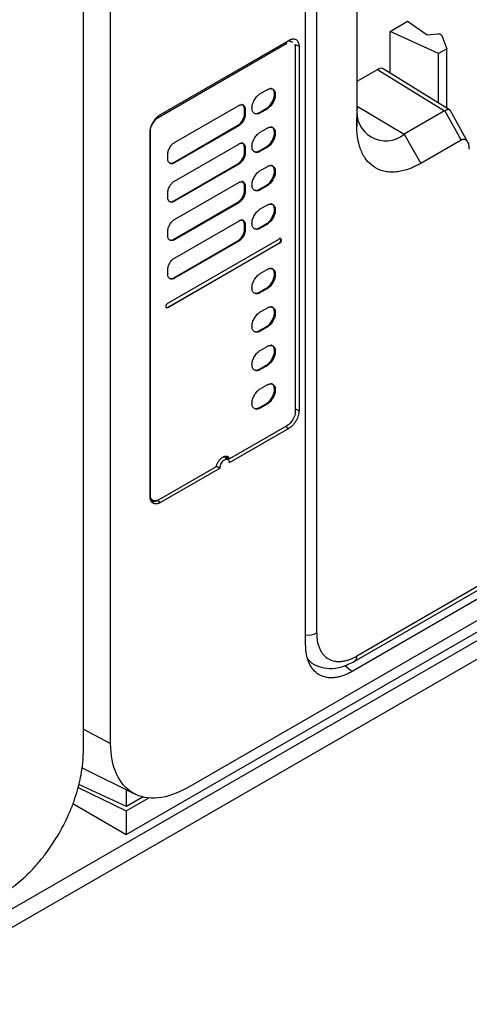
# Model space of a CAD drawing. Header units: millimetres. Extents: x 185.5 to 214.8, y 173.6 to 227.8.
# Tile 13 of 16: x 204.9 to 208.7, y 198.9 to 207.2. Entities that reach past the tile are written whole.
import ezdxf

# ---------------------------------------------------------------- set-up
doc = ezdxf.new("R2010")
doc.units = ezdxf.units.MM

msp = doc.modelspace()

# ---------------------------------------------------------------- linework, layer by layer
at = {"color": 7, "linetype": 'Continuous', "lineweight": 25}
for p, q in [((207.36, 201.939), (207.36, 212.6649)), ((207.4537, 202.0376), (207.4537, 212.6744)), ((205.7053, 201.1), (205.7053, 211.5938)), ((205.4738, 201.0316), (205.4738, 211.395)), ((207.7941, 209.6917), (207.7941, 206.3394)), ((207.7966, 206.504), (207.7966, 209.7223)), ((208.0778, 207.1473), (208.2256, 207.2326)), ((208.2256, 207.2326), (208.3899, 207.1182)), ((208.0778, 206.7927), (208.0778, 207.1473)), ((208.4887, 206.9592), (208.0778, 207.1473)), ((206.1277, 206.4425), (207.2166, 207.071)), ((207.2519, 207.0522), (207.234, 207.0625)), ((208.3899, 207.1182), (208.4781, 207.1272)), ((208.5149, 207.1109), (208.5594, 207)), ((206.1128, 206.4188), (207.2018, 207.0473)), ((207.2725, 207.0064), (207.2725, 203.9195)), ((207.2732, 203.9403), (207.2732, 207.0354)), ((207.2732, 207.0354), (207.304, 207.0205)), ((207.304, 207.0205), (207.304, 203.9255)), ((208.5594, 207), (208.4887, 206.9592)), ((208.5594, 206.495), (208.5594, 207)), ((208.4887, 206.5387), (208.4887, 206.9592)), ((207.7966, 206.7242), (207.9694, 206.8239)), ((207.9694, 206.8239), (208.5395, 206.4719)), ((208.5817, 206.4812), (208.0184, 206.8294)), ((206.9755, 206.6186), (207.0321, 206.6513)), ((206.2472, 206.2024), (206.7917, 206.5166)), ((206.8412, 206.4472), (206.8412, 206.488)), ((206.8412, 206.488), (206.8482, 206.4839)), ((206.8482, 206.4839), (206.8482, 206.4431)), ((206.9684, 206.4594), (207.025, 206.492)), ((207.0321, 206.4879), (206.9755, 206.4553)), ((207.0321, 206.4879), (207.025, 206.492)), ((207.7941, 206.3394), (207.7966, 206.504)), ((208.5395, 206.4719), (208.1956, 206.2735)), ((208.5399, 206.4722), (208.6789, 206.223)), ((208.7394, 206.2012), (208.5857, 206.4769)), ((206.8412, 206.4472), (206.8482, 206.4431)), ((206.9684, 206.4594), (206.9755, 206.4553)), ((206.2401, 206.0349), (206.7846, 206.3492)), ((206.7917, 206.3451), (206.2472, 206.0309)), ((206.7846, 206.3492), (206.7917, 206.3451)), ((206.9755, 206.292), (207.0321, 206.3246)), ((206.0404, 203.1962), (206.0404, 206.2912)), ((206.0421, 203.2094), (206.0421, 206.2963)), ((208.1956, 206.2735), (208.337, 206.0257)), ((208.6789, 206.223), (208.337, 206.0257)), ((206.2472, 205.8757), (206.7917, 206.1899)), ((206.8412, 206.1205), (206.8412, 206.1613)), ((206.8412, 206.1613), (206.8482, 206.1573)), ((206.8482, 206.1573), (206.8482, 206.1164)), ((206.9684, 206.1327), (207.025, 206.1654)), ((206.9684, 206.1327), (206.9755, 206.1286)), ((207.0321, 206.1613), (206.9755, 206.1286)), ((207.0321, 206.1613), (207.025, 206.1654)), ((206.1906, 206.0635), (206.1906, 206.1044)), ((206.8412, 206.1205), (206.8482, 206.1164)), ((206.2401, 206.0349), (206.2472, 206.0309)), ((206.2401, 205.7083), (206.7846, 206.0225)), ((206.7917, 206.0184), (206.2472, 205.7042)), ((206.7846, 206.0225), (206.7917, 206.0184)), ((206.9755, 205.9653), (207.0321, 205.998)), ((206.2472, 205.549), (206.7917, 205.8633)), ((206.8412, 205.7939), (206.8412, 205.8347)), ((206.8412, 205.8347), (206.8482, 205.8306)), ((206.8482, 205.8306), (206.8482, 205.7898)), ((206.9684, 205.8061), (207.025, 205.8387)), ((206.9684, 205.8061), (206.9755, 205.802)), ((207.0321, 205.8346), (206.9755, 205.802)), ((207.0321, 205.8346), (207.025, 205.8387)), ((206.1906, 205.7369), (206.1906, 205.7777)), ((206.8412, 205.7939), (206.8482, 205.7898)), ((206.2401, 205.7083), (206.2472, 205.7042)), ((206.2401, 205.3816), (206.7846, 205.6959)), ((206.7917, 205.6918), (206.2472, 205.3776)), ((206.7846, 205.6959), (206.7917, 205.6918)), ((206.9755, 205.6387), (207.0321, 205.6713)), ((206.2472, 205.2224), (206.7917, 205.5366)), ((206.8412, 205.4672), (206.8412, 205.508)), ((206.8412, 205.508), (206.8482, 205.5039)), ((206.8412, 205.4672), (206.8482, 205.4631)), ((206.8482, 205.5039), (206.8482, 205.4631)), ((206.9684, 205.4794), (207.025, 205.5121)), ((206.9684, 205.4794), (206.9755, 205.4753)), ((207.0321, 205.508), (206.9755, 205.4753)), ((207.0321, 205.508), (207.025, 205.5121)), ((206.1906, 205.4102), (206.1906, 205.4511)), ((206.1906, 204.8386), (207.1381, 205.3854)), ((206.2401, 205.3816), (206.2472, 205.3776)), ((207.1487, 205.3736), (207.1487, 205.3793)), ((207.1487, 205.3793), (207.1523, 205.3773)), ((207.1523, 205.3773), (207.1523, 205.3716)), ((206.1871, 204.8022), (207.1346, 205.3491)), ((207.1381, 205.3471), (206.1906, 204.8002)), ((206.2401, 205.055), (206.7846, 205.3692)), ((206.7917, 205.3651), (206.2472, 205.0509)), ((206.7846, 205.3692), (206.7917, 205.3651)), ((207.1346, 205.3491), (207.1381, 205.3471)), ((207.1487, 205.3736), (207.1523, 205.3716)), ((214.135, 205.2127), (206.3568, 200.7236)), ((213.6893, 205.2445), (207.7931, 201.8415)), ((213.7279, 205.1586), (207.7545, 201.711)), ((207.7723, 201.7957), (213.6686, 205.1987)), ((206.1906, 205.0836), (206.1906, 205.1244)), ((206.2401, 205.055), (206.2472, 205.0509)), ((206.9755, 205.0915), (207.0321, 205.1242)), ((205.8363, 200.3271), (213.9066, 204.9848)), ((206.9684, 204.9323), (207.025, 204.9649)), ((207.0321, 204.9608), (206.9755, 204.9282)), ((207.0321, 204.9608), (207.025, 204.9649)), ((201.7957, 197.9218), (213.9659, 204.9458)), ((206.9684, 204.9323), (206.9755, 204.9282)), ((214.0329, 204.8256), (201.8627, 197.8016)), ((206.1765, 204.8084), (206.1765, 204.8141)), ((206.1906, 204.8002), (206.1871, 204.8022)), ((206.9755, 204.7648), (207.0321, 204.7975)), ((206.9684, 204.6056), (207.025, 204.6382)), ((207.0321, 204.6342), (206.9755, 204.6015)), ((207.0321, 204.6342), (207.025, 204.6382)), ((206.9684, 204.6056), (206.9755, 204.6015)), ((206.9755, 204.4382), (207.0321, 204.4708)), ((206.9684, 204.2789), (207.025, 204.3116)), ((207.0321, 204.3075), (206.9755, 204.2749)), ((207.0321, 204.3075), (207.025, 204.3116)), ((206.9684, 204.2789), (206.9755, 204.2749)), ((206.9755, 204.1115), (207.0321, 204.1442)), ((206.9684, 203.9523), (207.025, 203.9849)), ((207.0321, 203.9809), (206.9755, 203.9482)), ((207.0321, 203.9809), (207.025, 203.9849)), ((206.9684, 203.9523), (206.9755, 203.9482)), ((207.2732, 203.9403), (207.304, 203.9255)), ((207.2018, 203.7971), (206.7139, 203.5155)), ((207.2166, 203.7742), (206.7109, 203.4823)), ((206.6962, 203.5257), (206.6891, 203.5387)), ((206.7016, 203.5108), (206.6745, 203.5305)), ((206.7139, 203.5155), (206.6962, 203.5257)), ((206.6007, 203.4502), (206.1128, 203.1686)), ((206.6335, 203.4376), (206.1277, 203.1457)), ((206.0451, 203.1739), (206.0629, 203.1636)), ((206.0994, 203.1649), (206.1277, 203.1457)), ((205.4632, 200.8915), (205.9137, 200.6686)), ((205.4293, 200.7258), (205.8363, 200.5259)), ((205.84, 200.5645), (205.4349, 200.7518)), ((205.84, 200.5645), (205.84, 200.7051)), ((205.8363, 200.5259), (206.0338, 200.6399)), ((205.9817, 200.6463), (205.84, 200.5645)), ((205.3836, 200.5884), (205.8363, 200.3271)), ((205.8363, 200.5259), (205.8363, 200.3271))]:
    msp.add_line(p, q, dxfattribs=at)
at = {"color": 8, "linetype": 'Continuous', "lineweight": 25}
for p, q in [((207.1887, 207.0548), (207.2018, 207.0473)), ((207.7966, 206.5118), (208.1956, 206.2735)), ((206.1044, 206.4237), (206.1128, 206.4188)), ((207.1916, 203.7912), (207.2166, 203.7742)), ((206.0404, 203.2105), (206.0421, 203.2094)), ((207.6915, 201.7614), (207.7545, 201.711)), ((205.4738, 201.2203), (205.7053, 201.1))]:
    msp.add_line(p, q, dxfattribs=at)
at = {"color": 7, "linetype": 'Continuous', "lineweight": 25}
msp.add_arc((208.0399, 206.4645), 0.2465, 170.77973, 309.18503, dxfattribs=at)
at = {"color": 8, "linetype": 'Continuous', "lineweight": 25}
msp.add_arc((207.3832, 202.1739), 0.1534, 261.29214, 297.33148, dxfattribs=at)
at = {"color": 7, "linetype": 'Continuous', "lineweight": 25}
for points, knots in [([(207.2071, 207.0655), (207.2085, 207.066), (207.219, 207.0699), (207.227, 207.0659), (207.2341, 207.0624)], [0, 0, 0, 0, 0.129625, 1, 1, 1, 1]), ([(207.2166, 207.071), (207.2194, 207.0725), (207.2249, 207.0755), (207.233, 207.0788), (207.241, 207.0812), (207.2518, 207.0832), (207.2649, 207.0829), (207.2788, 207.0778), (207.2902, 207.0684), (207.2981, 207.055), (207.3031, 207.039), (207.3037, 207.0267), (207.304, 207.0205)], [0, 0, 0, 0, 0.060271, 0.120037, 0.179837, 0.240208, 0.370031, 0.500131, 0.629954, 0.760054, 0.879959, 1, 1, 1, 1]), ([(208.4781, 207.1272), (208.4797, 207.1274), (208.483, 207.1276), (208.4886, 207.1272), (208.4947, 207.126), (208.5013, 207.1238), (208.5051, 207.1214), (208.5071, 207.1202)], [0, 0, 0, 0, 0.150464, 0.325696, 0.525703, 0.750477, 1, 1, 1, 1]), ([(208.02, 206.828), (208.0198, 206.8283), (208.0146, 206.8345), (207.9966, 206.8354), (207.9785, 206.8277), (207.9694, 206.8239)], [0, 0, 0, 0, 0.021198, 0.51058, 1, 1, 1, 1]), ([(207.0321, 206.6513), (207.0343, 206.6525), (207.0387, 206.6549), (207.0453, 206.6576), (207.0518, 206.6596), (207.0606, 206.6611), (207.0712, 206.6609), (207.0824, 206.6568), (207.0916, 206.6491), (207.0981, 206.6383), (207.1021, 206.6254), (207.1026, 206.6154), (207.1028, 206.6104)], [0, 0, 0, 0, 0.060259, 0.120021, 0.179824, 0.240208, 0.369998, 0.50013, 0.629921, 0.760053, 0.879943, 1, 1, 1, 1]), ([(207.0957, 206.6145), (207.0946, 206.6244), (207.0923, 206.6443), (207.0798, 206.6606), (207.0683, 206.6619), (207.0647, 206.6623)], [0, 0, 0, 0, 0.4081889, 0.8163778, 1, 1, 1, 1]), ([(206.9755, 206.4553), (206.9733, 206.4541), (206.9688, 206.4517), (206.9622, 206.449), (206.9558, 206.447), (206.947, 206.4454), (206.9364, 206.4456), (206.9252, 206.4498), (206.916, 206.4574), (206.9074, 206.4715), (206.9031, 206.4952), (206.9074, 206.5238), (206.916, 206.5478), (206.9252, 206.566), (206.9364, 206.5832), (206.949, 206.5978), (206.9622, 206.6101), (206.9711, 206.6158), (206.9755, 206.6186)], [0, 0, 0, 0, 0.030166, 0.060083, 0.090022, 0.12025, 0.185225, 0.25037, 0.315344, 0.38049, 0.500065, 0.619641, 0.684615, 0.749761, 0.814735, 0.87988, 0.939898, 1, 1, 1, 1]), ([(207.025, 206.492), (207.0272, 206.4934), (207.0317, 206.4961), (207.0383, 206.501), (207.0447, 206.5065), (207.0535, 206.5151), (207.0641, 206.5275), (207.0753, 206.5446), (207.0845, 206.5629), (207.091, 206.5811), (207.095, 206.5987), (207.0955, 206.6092), (207.0957, 206.6145)], [0, 0, 0, 0, 0.060259, 0.120021, 0.179824, 0.240208, 0.369998, 0.50013, 0.629921, 0.760053, 0.879943, 1, 1, 1, 1]), ([(207.1028, 206.6104), (207.1027, 206.6078), (207.1026, 206.6026), (207.1016, 206.5944), (207.1001, 206.5861), (207.0971, 206.5742), (207.0916, 206.5588), (207.0824, 206.5405), (207.0712, 206.5234), (207.0586, 206.5087), (207.0454, 206.4965), (207.0365, 206.4908), (207.0321, 206.4879)], [0, 0, 0, 0, 0.060259, 0.120021, 0.179824, 0.240208, 0.369998, 0.50013, 0.629921, 0.760053, 0.879943, 1, 1, 1, 1]), ([(206.7917, 206.5166), (206.7934, 206.5176), (206.797, 206.5195), (206.8023, 206.5217), (206.8075, 206.5232), (206.8145, 206.5245), (206.8229, 206.5243), (206.8319, 206.521), (206.8393, 206.5149), (206.8444, 206.5063), (206.8477, 206.4959), (206.848, 206.4879), (206.8482, 206.4839)], [0, 0, 0, 0, 0.060243, 0.119999, 0.179808, 0.240207, 0.369955, 0.500129, 0.629877, 0.760052, 0.879922, 1, 1, 1, 1]), ([(206.8412, 206.488), (206.8403, 206.496), (206.8385, 206.5119), (206.8278, 206.5253), (206.8179, 206.5263), (206.8143, 206.5266)], [0, 0, 0, 0, 0.390299, 0.780597, 1, 1, 1, 1]), ([(208.5839, 206.4759), (208.5834, 206.478), (208.5822, 206.4825), (208.5744, 206.4836), (208.5648, 206.4827), (208.5532, 206.4789), (208.5443, 206.4744), (208.5399, 206.4722)], [0, 0, 0, 0, 0.1894295, 0.4042192, 0.610276, 0.8085239, 1, 1, 1, 1]), ([(206.0404, 206.2912), (206.0404, 206.2945), (206.0406, 206.3009), (206.0418, 206.311), (206.0437, 206.3213), (206.0474, 206.336), (206.0542, 206.355), (206.0655, 206.3775), (206.0794, 206.3987), (206.0949, 206.4168), (206.1112, 206.432), (206.1222, 206.439), (206.1277, 206.4425)], [0, 0, 0, 0, 0.0602712, 0.1200369, 0.1798365, 0.2402085, 0.3700315, 0.500131, 0.6299541, 0.7600538, 0.8799594, 1, 1, 1, 1]), ([(206.0421, 206.2963), (206.0421, 206.3177), (206.0497, 206.3434), (206.0759, 206.3887), (206.0943, 206.4081), (206.1128, 206.4188)], [0, 0, 0, 0, 0.5, 0.5, 1, 1, 1, 1]), ([(206.7846, 206.3492), (206.7864, 206.3503), (206.7899, 206.3524), (206.7952, 206.3564), (206.8004, 206.3608), (206.8074, 206.3676), (206.8159, 206.3776), (206.8248, 206.3912), (206.8322, 206.4059), (206.8374, 206.4205), (206.8406, 206.4345), (206.841, 206.4429), (206.8412, 206.4472)], [0, 0, 0, 0, 0.060243, 0.119999, 0.179808, 0.240207, 0.369955, 0.500129, 0.629877, 0.760052, 0.879922, 1, 1, 1, 1]), ([(206.8482, 206.4431), (206.8482, 206.441), (206.8481, 206.4368), (206.8473, 206.4303), (206.8461, 206.4236), (206.8437, 206.4141), (206.8393, 206.4018), (206.8319, 206.3872), (206.823, 206.3735), (206.8129, 206.3617), (206.8023, 206.3519), (206.7952, 206.3474), (206.7917, 206.3451)], [0, 0, 0, 0, 0.060243, 0.119999, 0.179808, 0.240207, 0.369955, 0.500129, 0.629877, 0.760052, 0.879922, 1, 1, 1, 1]), ([(206.9288, 206.4524), (206.9328, 206.4512), (206.9443, 206.4476), (206.959, 206.4548), (206.9684, 206.4594)], [0, 0, 0, 0, 0.354903, 1, 1, 1, 1]), ([(207.0321, 206.3246), (207.0343, 206.3258), (207.0387, 206.3283), (207.0453, 206.3309), (207.0518, 206.3329), (207.0606, 206.3345), (207.0712, 206.3343), (207.0824, 206.3301), (207.0916, 206.3225), (207.0981, 206.3117), (207.1021, 206.2988), (207.1026, 206.2888), (207.1028, 206.2838)], [0, 0, 0, 0, 0.060259, 0.120021, 0.179824, 0.240208, 0.369998, 0.50013, 0.629921, 0.760053, 0.879943, 1, 1, 1, 1]), ([(207.0957, 206.2878), (207.0946, 206.2978), (207.0923, 206.3176), (207.0798, 206.334), (207.0683, 206.3352), (207.0647, 206.3356)], [0, 0, 0, 0, 0.4081889, 0.8163778, 1, 1, 1, 1]), ([(208.337, 206.0257), (208.3312, 206.0224), (208.3194, 206.0157), (208.3019, 206.0066), (208.2843, 205.9981), (208.2669, 205.9903), (208.2495, 205.9832), (208.2203, 205.9725), (208.1797, 205.9607), (208.129, 205.9524), (208.0802, 205.9509), (208.0193, 205.958), (207.9507, 205.9836), (207.8943, 206.0302), (207.8577, 206.0795), (207.8346, 206.1224), (207.8165, 206.1705), (207.805, 206.2173), (207.7983, 206.2607), (207.7948, 206.2991), (207.7943, 206.3259), (207.7941, 206.3394)], [0, 0, 0, 0, 0.0206727, 0.0413044, 0.0619168, 0.0825316, 0.1031706, 0.1238554, 0.1869554, 0.2500991, 0.3131991, 0.3763428, 0.500008, 0.6236732, 0.6867732, 0.7499169, 0.8130169, 0.8761606, 0.9174598, 0.9586815, 1, 1, 1, 1]), ([(206.9755, 206.1286), (206.9733, 206.1274), (206.9688, 206.125), (206.9622, 206.1223), (206.9558, 206.1204), (206.947, 206.1188), (206.9364, 206.119), (206.9252, 206.1231), (206.916, 206.1308), (206.9074, 206.1449), (206.9031, 206.1685), (206.9074, 206.1971), (206.916, 206.2211), (206.9252, 206.2394), (206.9364, 206.2565), (206.949, 206.2712), (206.9622, 206.2835), (206.9711, 206.2891), (206.9755, 206.292)], [0, 0, 0, 0, 0.030166, 0.060083, 0.090022, 0.12025, 0.185225, 0.25037, 0.315344, 0.38049, 0.500065, 0.619641, 0.684615, 0.749761, 0.814735, 0.87988, 0.939898, 1, 1, 1, 1]), ([(207.025, 206.1654), (207.0272, 206.1667), (207.0317, 206.1694), (207.0383, 206.1743), (207.0447, 206.1799), (207.0535, 206.1884), (207.0641, 206.2008), (207.0753, 206.2179), (207.0845, 206.2362), (207.091, 206.2545), (207.095, 206.272), (207.0955, 206.2826), (207.0957, 206.2878)], [0, 0, 0, 0, 0.060259, 0.120021, 0.179824, 0.240208, 0.369998, 0.50013, 0.629921, 0.760053, 0.879943, 1, 1, 1, 1]), ([(207.1028, 206.2838), (207.1027, 206.2812), (207.1026, 206.276), (207.1016, 206.2678), (207.1001, 206.2594), (207.0971, 206.2476), (207.0916, 206.2322), (207.0824, 206.2139), (207.0712, 206.1968), (207.0586, 206.1821), (207.0454, 206.1698), (207.0365, 206.1641), (207.0321, 206.1613)], [0, 0, 0, 0, 0.060259, 0.120021, 0.179824, 0.240208, 0.369998, 0.50013, 0.629921, 0.760053, 0.879943, 1, 1, 1, 1]), ([(208.7487, 206.1482), (208.7487, 206.1518), (208.7485, 206.159), (208.7476, 206.1692), (208.7461, 206.1789), (208.7432, 206.1913), (208.7379, 206.2052), (208.729, 206.2183), (208.718, 206.227), (208.7067, 206.2302), (208.6965, 206.2298), (208.6878, 206.2276), (208.6818, 206.2245), (208.6789, 206.223)], [0, 0, 0, 0, 0.070554, 0.140133, 0.209051, 0.277628, 0.420481, 0.555596, 0.681452, 0.798688, 0.867496, 0.933928, 1, 1, 1, 1]), ([(206.1906, 206.1044), (206.1907, 206.1065), (206.1908, 206.1106), (206.1915, 206.1172), (206.1928, 206.1239), (206.1952, 206.1333), (206.1996, 206.1457), (206.2069, 206.1603), (206.2159, 206.174), (206.226, 206.1857), (206.2365, 206.1956), (206.2436, 206.2001), (206.2472, 206.2024)], [0, 0, 0, 0, 0.060243, 0.119999, 0.179808, 0.240207, 0.369955, 0.500129, 0.629877, 0.760052, 0.879922, 1, 1, 1, 1]), ([(206.7917, 206.1899), (206.7934, 206.1909), (206.797, 206.1929), (206.8023, 206.195), (206.8075, 206.1966), (206.8145, 206.1978), (206.8229, 206.1977), (206.8319, 206.1944), (206.8393, 206.1882), (206.8444, 206.1796), (206.8477, 206.1693), (206.848, 206.1613), (206.8482, 206.1573)], [0, 0, 0, 0, 0.060243, 0.119999, 0.179808, 0.240207, 0.369955, 0.500129, 0.629877, 0.760052, 0.879922, 1, 1, 1, 1]), ([(206.8412, 206.1613), (206.8403, 206.1693), (206.8385, 206.1852), (206.8278, 206.1986), (206.8179, 206.1996), (206.8143, 206.2)], [0, 0, 0, 0, 0.390299, 0.780597, 1, 1, 1, 1]), ([(206.9288, 206.1258), (206.9328, 206.1245), (206.9443, 206.1209), (206.959, 206.1281), (206.9684, 206.1327)], [0, 0, 0, 0, 0.354903, 1, 1, 1, 1]), ([(206.2472, 206.0309), (206.2454, 206.0299), (206.2419, 206.028), (206.2366, 206.0258), (206.2314, 206.0242), (206.2244, 206.023), (206.2159, 206.0231), (206.2069, 206.0264), (206.1996, 206.0326), (206.1944, 206.0412), (206.1912, 206.0516), (206.1908, 206.0595), (206.1906, 206.0635)], [0, 0, 0, 0, 0.060243, 0.119999, 0.179808, 0.240207, 0.369955, 0.500129, 0.629877, 0.760052, 0.879922, 1, 1, 1, 1]), ([(206.7846, 206.0225), (206.7864, 206.0236), (206.7899, 206.0258), (206.7952, 206.0297), (206.8004, 206.0341), (206.8074, 206.041), (206.8159, 206.0509), (206.8248, 206.0646), (206.8322, 206.0792), (206.8374, 206.0938), (206.8406, 206.1079), (206.841, 206.1163), (206.8412, 206.1205)], [0, 0, 0, 0, 0.060243, 0.119999, 0.179808, 0.240207, 0.369955, 0.500129, 0.629877, 0.760052, 0.879922, 1, 1, 1, 1]), ([(206.8482, 206.1164), (206.8482, 206.1143), (206.8481, 206.1102), (206.8473, 206.1036), (206.8461, 206.0969), (206.8437, 206.0875), (206.8393, 206.0751), (206.8319, 206.0605), (206.823, 206.0468), (206.8129, 206.0351), (206.8023, 206.0253), (206.7952, 206.0207), (206.7917, 206.0184)], [0, 0, 0, 0, 0.060243, 0.119999, 0.179808, 0.240207, 0.369955, 0.500129, 0.629877, 0.760052, 0.879922, 1, 1, 1, 1]), ([(206.2104, 206.029), (206.213, 206.0282), (206.2216, 206.0257), (206.2325, 206.0312), (206.2401, 206.0349)], [0, 0, 0, 0, 0.304522, 1, 1, 1, 1]), ([(206.9755, 205.802), (206.9733, 205.8008), (206.9688, 205.7983), (206.9622, 205.7957), (206.9558, 205.7937), (206.947, 205.7921), (206.9364, 205.7923), (206.9252, 205.7965), (206.916, 205.8041), (206.9074, 205.8182), (206.9031, 205.8418), (206.9074, 205.8705), (206.916, 205.8944), (206.9252, 205.9127), (206.9364, 205.9298), (206.949, 205.9445), (206.9622, 205.9568), (206.9711, 205.9625), (206.9755, 205.9653)], [0, 0, 0, 0, 0.0301662, 0.0600835, 0.0900217, 0.1202503, 0.1852247, 0.25037, 0.3153444, 0.3804898, 0.5000653, 0.6196409, 0.6846152, 0.7497605, 0.814735, 0.8798803, 0.9398985, 1, 1, 1, 1]), ([(207.0321, 205.998), (207.0343, 205.9992), (207.0387, 206.0016), (207.0453, 206.0043), (207.0518, 206.0062), (207.0606, 206.0078), (207.0712, 206.0076), (207.0824, 206.0035), (207.0916, 205.9958), (207.0981, 205.985), (207.1021, 205.9721), (207.1026, 205.9621), (207.1028, 205.9571)], [0, 0, 0, 0, 0.060259, 0.120021, 0.179824, 0.240208, 0.369998, 0.50013, 0.629921, 0.760053, 0.879943, 1, 1, 1, 1]), ([(207.0957, 205.9612), (207.0946, 205.9711), (207.0923, 205.991), (207.0798, 206.0073), (207.0683, 206.0086), (207.0647, 206.009)], [0, 0, 0, 0, 0.4081889, 0.8163778, 1, 1, 1, 1]), ([(207.025, 205.8387), (207.0272, 205.8401), (207.0317, 205.8428), (207.0383, 205.8477), (207.0447, 205.8532), (207.0535, 205.8617), (207.0641, 205.8742), (207.0753, 205.8913), (207.0845, 205.9096), (207.091, 205.9278), (207.095, 205.9454), (207.0955, 205.9559), (207.0957, 205.9612)], [0, 0, 0, 0, 0.060259, 0.120021, 0.179824, 0.240208, 0.369998, 0.50013, 0.629921, 0.760053, 0.879943, 1, 1, 1, 1]), ([(207.1028, 205.9571), (207.1027, 205.9545), (207.1026, 205.9493), (207.1016, 205.9411), (207.1001, 205.9327), (207.0971, 205.9209), (207.0916, 205.9055), (207.0824, 205.8872), (207.0712, 205.8701), (207.0586, 205.8554), (207.0454, 205.8431), (207.0365, 205.8375), (207.0321, 205.8346)], [0, 0, 0, 0, 0.060259, 0.120021, 0.179824, 0.240208, 0.369998, 0.50013, 0.629921, 0.760053, 0.879943, 1, 1, 1, 1]), ([(206.1906, 205.7777), (206.1907, 205.7798), (206.1908, 205.784), (206.1915, 205.7905), (206.1928, 205.7972), (206.1952, 205.8067), (206.1996, 205.819), (206.2069, 205.8336), (206.2159, 205.8473), (206.226, 205.8591), (206.2365, 205.8689), (206.2436, 205.8734), (206.2472, 205.8757)], [0, 0, 0, 0, 0.060243, 0.119999, 0.179808, 0.240207, 0.369955, 0.500129, 0.629877, 0.760052, 0.879922, 1, 1, 1, 1]), ([(206.7917, 205.8633), (206.7934, 205.8643), (206.797, 205.8662), (206.8023, 205.8684), (206.8075, 205.8699), (206.8145, 205.8712), (206.8229, 205.871), (206.8319, 205.8677), (206.8393, 205.8616), (206.8444, 205.8529), (206.8477, 205.8426), (206.848, 205.8346), (206.8482, 205.8306)], [0, 0, 0, 0, 0.060243, 0.119999, 0.179808, 0.240207, 0.369955, 0.500129, 0.629877, 0.760052, 0.879922, 1, 1, 1, 1]), ([(206.8412, 205.8347), (206.8403, 205.8426), (206.8385, 205.8586), (206.8278, 205.872), (206.8179, 205.873), (206.8143, 205.8733)], [0, 0, 0, 0, 0.3902987, 0.7805974, 1, 1, 1, 1]), ([(206.9288, 205.7991), (206.9328, 205.7978), (206.9443, 205.7943), (206.959, 205.8014), (206.9684, 205.8061)], [0, 0, 0, 0, 0.354903, 1, 1, 1, 1]), ([(206.2472, 205.7042), (206.2454, 205.7032), (206.2419, 205.7013), (206.2366, 205.6991), (206.2314, 205.6976), (206.2244, 205.6963), (206.2159, 205.6965), (206.2069, 205.6998), (206.1996, 205.7059), (206.1944, 205.7146), (206.1912, 205.7249), (206.1908, 205.7329), (206.1906, 205.7369)], [0, 0, 0, 0, 0.060243, 0.119999, 0.179808, 0.240207, 0.369955, 0.500129, 0.629877, 0.760052, 0.879922, 1, 1, 1, 1]), ([(206.7846, 205.6959), (206.7864, 205.697), (206.7899, 205.6991), (206.7952, 205.7031), (206.8004, 205.7075), (206.8074, 205.7143), (206.8159, 205.7242), (206.8248, 205.7379), (206.8322, 205.7526), (206.8374, 205.7671), (206.8406, 205.7812), (206.841, 205.7896), (206.8412, 205.7939)], [0, 0, 0, 0, 0.060243, 0.119999, 0.179808, 0.240207, 0.369955, 0.500129, 0.629877, 0.760052, 0.879922, 1, 1, 1, 1]), ([(206.8482, 205.7898), (206.8482, 205.7877), (206.8481, 205.7835), (206.8473, 205.777), (206.8461, 205.7703), (206.8437, 205.7608), (206.8393, 205.7485), (206.8319, 205.7339), (206.823, 205.7202), (206.8129, 205.7084), (206.8023, 205.6986), (206.7952, 205.6941), (206.7917, 205.6918)], [0, 0, 0, 0, 0.060243, 0.119999, 0.179808, 0.240207, 0.369955, 0.500129, 0.629877, 0.760052, 0.879922, 1, 1, 1, 1]), ([(206.2104, 205.7023), (206.213, 205.7016), (206.2216, 205.699), (206.2325, 205.7045), (206.2401, 205.7083)], [0, 0, 0, 0, 0.304522, 1, 1, 1, 1]), ([(206.9755, 205.4753), (206.9733, 205.4741), (206.9688, 205.4717), (206.9622, 205.469), (206.9558, 205.467), (206.947, 205.4655), (206.9364, 205.4657), (206.9252, 205.4698), (206.916, 205.4775), (206.9074, 205.4916), (206.9031, 205.5152), (206.9074, 205.5438), (206.916, 205.5678), (206.9252, 205.5861), (206.9364, 205.6032), (206.949, 205.6179), (206.9622, 205.6301), (206.9711, 205.6358), (206.9755, 205.6387)], [0, 0, 0, 0, 0.030166, 0.060083, 0.090022, 0.12025, 0.185225, 0.25037, 0.315344, 0.38049, 0.500065, 0.619641, 0.684615, 0.749761, 0.814735, 0.87988, 0.939898, 1, 1, 1, 1]), ([(207.025, 205.5121), (207.0272, 205.5134), (207.0317, 205.5161), (207.0383, 205.521), (207.0447, 205.5266), (207.0535, 205.5351), (207.0641, 205.5475), (207.0753, 205.5646), (207.0845, 205.5829), (207.091, 205.6011), (207.095, 205.6187), (207.0955, 205.6293), (207.0957, 205.6345)], [0, 0, 0, 0, 0.060259, 0.120021, 0.179824, 0.240208, 0.369998, 0.50013, 0.629921, 0.760053, 0.879943, 1, 1, 1, 1]), ([(207.0321, 205.6713), (207.0343, 205.6725), (207.0387, 205.6749), (207.0453, 205.6776), (207.0518, 205.6796), (207.0606, 205.6812), (207.0712, 205.681), (207.0824, 205.6768), (207.0916, 205.6692), (207.0981, 205.6584), (207.1021, 205.6454), (207.1026, 205.6354), (207.1028, 205.6304)], [0, 0, 0, 0, 0.060259, 0.1200207, 0.1798243, 0.2402078, 0.3699983, 0.5001303, 0.629921, 0.7600531, 0.8799433, 1, 1, 1, 1]), ([(207.1028, 205.6304), (207.1027, 205.6278), (207.1026, 205.6226), (207.1016, 205.6145), (207.1001, 205.6061), (207.0971, 205.5942), (207.0916, 205.5788), (207.0824, 205.5606), (207.0712, 205.5434), (207.0586, 205.5288), (207.0454, 205.5165), (207.0365, 205.5108), (207.0321, 205.508)], [0, 0, 0, 0, 0.060259, 0.120021, 0.179824, 0.240208, 0.369998, 0.50013, 0.629921, 0.760053, 0.879943, 1, 1, 1, 1]), ([(207.0957, 205.6345), (207.0946, 205.6445), (207.0923, 205.6643), (207.0798, 205.6806), (207.0683, 205.6819), (207.0647, 205.6823)], [0, 0, 0, 0, 0.4081889, 0.8163778, 1, 1, 1, 1]), ([(206.1906, 205.4511), (206.1907, 205.4532), (206.1908, 205.4573), (206.1915, 205.4638), (206.1928, 205.4706), (206.1952, 205.48), (206.1996, 205.4924), (206.2069, 205.507), (206.2159, 205.5207), (206.226, 205.5324), (206.2365, 205.5422), (206.2436, 205.5468), (206.2472, 205.549)], [0, 0, 0, 0, 0.060243, 0.119999, 0.179808, 0.240207, 0.369955, 0.500129, 0.629877, 0.760052, 0.879922, 1, 1, 1, 1]), ([(206.7917, 205.5366), (206.7934, 205.5376), (206.797, 205.5395), (206.8023, 205.5417), (206.8075, 205.5433), (206.8145, 205.5445), (206.8229, 205.5444), (206.8319, 205.5411), (206.8393, 205.5349), (206.8444, 205.5263), (206.8477, 205.5159), (206.848, 205.5079), (206.8482, 205.5039)], [0, 0, 0, 0, 0.060243, 0.119999, 0.179808, 0.240207, 0.369955, 0.500129, 0.629877, 0.760052, 0.879922, 1, 1, 1, 1]), ([(206.8412, 205.508), (206.8403, 205.516), (206.8385, 205.5319), (206.8278, 205.5453), (206.8179, 205.5463), (206.8143, 205.5467)], [0, 0, 0, 0, 0.390299, 0.780597, 1, 1, 1, 1]), ([(206.7846, 205.3692), (206.7864, 205.3703), (206.7899, 205.3725), (206.7952, 205.3764), (206.8004, 205.3808), (206.8074, 205.3876), (206.8159, 205.3976), (206.8248, 205.4113), (206.8322, 205.4259), (206.8374, 205.4405), (206.8406, 205.4545), (206.841, 205.463), (206.8412, 205.4672)], [0, 0, 0, 0, 0.060243, 0.119999, 0.179808, 0.240207, 0.369955, 0.500129, 0.629877, 0.760052, 0.879922, 1, 1, 1, 1]), ([(206.8482, 205.4631), (206.8482, 205.461), (206.8481, 205.4569), (206.8473, 205.4503), (206.8461, 205.4436), (206.8437, 205.4342), (206.8393, 205.4218), (206.8319, 205.4072), (206.823, 205.3935), (206.8129, 205.3818), (206.8023, 205.3719), (206.7952, 205.3674), (206.7917, 205.3651)], [0, 0, 0, 0, 0.060243, 0.119999, 0.179808, 0.240207, 0.369955, 0.500129, 0.629877, 0.760052, 0.879922, 1, 1, 1, 1]), ([(206.9288, 205.4725), (206.9328, 205.4712), (206.9443, 205.4676), (206.959, 205.4748), (206.9684, 205.4794)], [0, 0, 0, 0, 0.354903, 1, 1, 1, 1]), ([(206.2472, 205.3776), (206.2454, 205.3766), (206.2419, 205.3746), (206.2366, 205.3725), (206.2314, 205.3709), (206.2244, 205.3697), (206.2159, 205.3698), (206.2069, 205.3731), (206.1996, 205.3793), (206.1944, 205.3879), (206.1912, 205.3982), (206.1908, 205.4062), (206.1906, 205.4102)], [0, 0, 0, 0, 0.060243, 0.1199994, 0.1798082, 0.2402069, 0.3699548, 0.5001294, 0.6298775, 0.7600523, 0.8799221, 1, 1, 1, 1]), ([(206.2104, 205.3757), (206.213, 205.3749), (206.2216, 205.3724), (206.2325, 205.3778), (206.2401, 205.3816)], [0, 0, 0, 0, 0.304522, 1, 1, 1, 1]), ([(207.1487, 205.3793), (207.1487, 205.3804), (207.1486, 205.3825), (207.1478, 205.3851), (207.1465, 205.3871), (207.1441, 205.389), (207.1402, 205.3901), (207.1365, 205.3883), (207.1346, 205.3875)], [0, 0, 0, 0, 0.1272, 0.249746, 0.3727, 0.501075, 0.749743, 1, 1, 1, 1]), ([(207.1381, 205.3854), (207.1391, 205.3859), (207.1409, 205.3869), (207.1436, 205.3875), (207.146, 205.3874), (207.1489, 205.3863), (207.1517, 205.3834), (207.1521, 205.3793), (207.1523, 205.3773)], [0, 0, 0, 0, 0.1272001, 0.2497464, 0.3727003, 0.5010746, 0.7497428, 1, 1, 1, 1]), ([(207.1346, 205.3491), (207.1355, 205.3497), (207.1374, 205.3509), (207.1401, 205.3533), (207.1425, 205.3563), (207.1453, 205.3607), (207.1482, 205.3668), (207.1486, 205.3713), (207.1487, 205.3736)], [0, 0, 0, 0, 0.1272, 0.249746, 0.3727, 0.501075, 0.749743, 1, 1, 1, 1]), ([(207.1523, 205.3716), (207.1522, 205.3704), (207.1521, 205.3683), (207.1513, 205.3647), (207.15, 205.3611), (207.1476, 205.3565), (207.1437, 205.3509), (207.14, 205.3484), (207.1381, 205.3471)], [0, 0, 0, 0, 0.1272, 0.249746, 0.3727, 0.501075, 0.749743, 1, 1, 1, 1]), ([(206.1906, 205.1244), (206.1907, 205.1265), (206.1908, 205.1307), (206.1915, 205.1372), (206.1928, 205.1439), (206.1952, 205.1534), (206.1996, 205.1657), (206.2069, 205.1803), (206.2159, 205.194), (206.226, 205.2058), (206.2365, 205.2156), (206.2436, 205.2201), (206.2472, 205.2224)], [0, 0, 0, 0, 0.060243, 0.1199994, 0.1798082, 0.2402069, 0.3699548, 0.5001294, 0.6298775, 0.7600523, 0.8799221, 1, 1, 1, 1]), ([(207.0321, 205.1242), (207.0343, 205.1254), (207.0387, 205.1278), (207.0453, 205.1305), (207.0518, 205.1324), (207.0606, 205.134), (207.0712, 205.1338), (207.0824, 205.1297), (207.0916, 205.122), (207.0981, 205.1112), (207.1021, 205.0983), (207.1026, 205.0883), (207.1028, 205.0833)], [0, 0, 0, 0, 0.060259, 0.120021, 0.179824, 0.240208, 0.369998, 0.50013, 0.629921, 0.760053, 0.879943, 1, 1, 1, 1]), ([(207.0957, 205.0874), (207.0946, 205.0973), (207.0923, 205.1172), (207.0798, 205.1335), (207.0683, 205.1348), (207.0647, 205.1352)], [0, 0, 0, 0, 0.408189, 0.816378, 1, 1, 1, 1]), ([(206.2472, 205.0509), (206.2454, 205.0499), (206.2419, 205.048), (206.2366, 205.0458), (206.2314, 205.0443), (206.2244, 205.043), (206.2159, 205.0432), (206.2069, 205.0465), (206.1996, 205.0526), (206.1944, 205.0612), (206.1912, 205.0716), (206.1908, 205.0796), (206.1906, 205.0836)], [0, 0, 0, 0, 0.060243, 0.119999, 0.179808, 0.240207, 0.369955, 0.500129, 0.629877, 0.760052, 0.879922, 1, 1, 1, 1]), ([(206.2104, 205.049), (206.213, 205.0483), (206.2216, 205.0457), (206.2325, 205.0512), (206.2401, 205.055)], [0, 0, 0, 0, 0.304522, 1, 1, 1, 1]), ([(206.9755, 204.9282), (206.9733, 204.927), (206.9688, 204.9245), (206.9622, 204.9218), (206.9558, 204.9199), (206.947, 204.9183), (206.9364, 204.9185), (206.9252, 204.9226), (206.916, 204.9303), (206.9074, 204.9444), (206.9031, 204.968), (206.9074, 204.9967), (206.916, 205.0206), (206.9252, 205.0389), (206.9364, 205.056), (206.949, 205.0707), (206.9622, 205.083), (206.9711, 205.0887), (206.9755, 205.0915)], [0, 0, 0, 0, 0.0301662, 0.0600835, 0.0900217, 0.1202503, 0.1852247, 0.25037, 0.3153444, 0.3804898, 0.5000653, 0.6196409, 0.6846152, 0.7497605, 0.814735, 0.8798803, 0.9398985, 1, 1, 1, 1]), ([(207.025, 204.9649), (207.0272, 204.9663), (207.0317, 204.969), (207.0383, 204.9739), (207.0447, 204.9794), (207.0535, 204.9879), (207.0641, 205.0004), (207.0753, 205.0175), (207.0845, 205.0358), (207.091, 205.054), (207.095, 205.0716), (207.0955, 205.0821), (207.0957, 205.0874)], [0, 0, 0, 0, 0.060259, 0.120021, 0.179824, 0.240208, 0.369998, 0.50013, 0.629921, 0.760053, 0.879943, 1, 1, 1, 1]), ([(207.1028, 205.0833), (207.1027, 205.0807), (207.1026, 205.0755), (207.1016, 205.0673), (207.1001, 205.0589), (207.0971, 205.0471), (207.0916, 205.0317), (207.0824, 205.0134), (207.0712, 204.9963), (207.0586, 204.9816), (207.0454, 204.9693), (207.0365, 204.9637), (207.0321, 204.9608)], [0, 0, 0, 0, 0.060259, 0.120021, 0.179824, 0.240208, 0.369998, 0.50013, 0.629921, 0.760053, 0.879943, 1, 1, 1, 1]), ([(206.9288, 204.9253), (206.9328, 204.924), (206.9443, 204.9205), (206.959, 204.9276), (206.9684, 204.9323)], [0, 0, 0, 0, 0.354903, 1, 1, 1, 1]), ([(206.1765, 204.8141), (206.1765, 204.8152), (206.1766, 204.8174), (206.1774, 204.8209), (206.1788, 204.8245), (206.1811, 204.8292), (206.185, 204.8347), (206.1888, 204.8373), (206.1906, 204.8386)], [0, 0, 0, 0, 0.1272, 0.249746, 0.3727, 0.501075, 0.749743, 1, 1, 1, 1]), ([(206.1906, 204.8002), (206.1897, 204.7997), (206.1878, 204.7988), (206.1852, 204.7982), (206.1827, 204.7983), (206.1799, 204.7994), (206.177, 204.8022), (206.1767, 204.8063), (206.1765, 204.8084)], [0, 0, 0, 0, 0.1272, 0.249746, 0.3727, 0.501075, 0.749743, 1, 1, 1, 1]), ([(207.0321, 204.7975), (207.0343, 204.7987), (207.0387, 204.8011), (207.0453, 204.8038), (207.0518, 204.8058), (207.0606, 204.8074), (207.0712, 204.8072), (207.0824, 204.803), (207.0916, 204.7954), (207.0981, 204.7846), (207.1021, 204.7716), (207.1026, 204.7616), (207.1028, 204.7566)], [0, 0, 0, 0, 0.060259, 0.120021, 0.179824, 0.240208, 0.369998, 0.50013, 0.629921, 0.760053, 0.879943, 1, 1, 1, 1]), ([(207.0957, 204.7607), (207.0946, 204.7706), (207.0923, 204.7905), (207.0798, 204.8068), (207.0683, 204.8081), (207.0647, 204.8085)], [0, 0, 0, 0, 0.408189, 0.816378, 1, 1, 1, 1]), ([(206.9755, 204.6015), (206.9733, 204.6003), (206.9688, 204.5979), (206.9622, 204.5952), (206.9558, 204.5932), (206.947, 204.5917), (206.9364, 204.5919), (206.9252, 204.596), (206.916, 204.6037), (206.9074, 204.6178), (206.9031, 204.6414), (206.9074, 204.67), (206.916, 204.694), (206.9252, 204.7123), (206.9364, 204.7294), (206.949, 204.7441), (206.9622, 204.7563), (206.9711, 204.762), (206.9755, 204.7648)], [0, 0, 0, 0, 0.030166, 0.060083, 0.090022, 0.12025, 0.185225, 0.25037, 0.315344, 0.38049, 0.500065, 0.619641, 0.684615, 0.749761, 0.814735, 0.87988, 0.939898, 1, 1, 1, 1]), ([(207.025, 204.6382), (207.0272, 204.6396), (207.0317, 204.6423), (207.0383, 204.6472), (207.0447, 204.6528), (207.0535, 204.6613), (207.0641, 204.6737), (207.0753, 204.6908), (207.0845, 204.7091), (207.091, 204.7273), (207.095, 204.7449), (207.0955, 204.7555), (207.0957, 204.7607)], [0, 0, 0, 0, 0.060259, 0.120021, 0.179824, 0.240208, 0.369998, 0.50013, 0.629921, 0.760053, 0.879943, 1, 1, 1, 1]), ([(207.1028, 204.7566), (207.1027, 204.754), (207.1026, 204.7488), (207.1016, 204.7407), (207.1001, 204.7323), (207.0971, 204.7204), (207.0916, 204.705), (207.0824, 204.6868), (207.0712, 204.6696), (207.0586, 204.6549), (207.0454, 204.6427), (207.0365, 204.637), (207.0321, 204.6342)], [0, 0, 0, 0, 0.060259, 0.120021, 0.179824, 0.240208, 0.369998, 0.50013, 0.629921, 0.760053, 0.879943, 1, 1, 1, 1]), ([(206.9288, 204.5987), (206.9328, 204.5974), (206.9443, 204.5938), (206.959, 204.601), (206.9684, 204.6056)], [0, 0, 0, 0, 0.354903, 1, 1, 1, 1]), ([(207.0321, 204.4708), (207.0343, 204.4721), (207.0387, 204.4745), (207.0453, 204.4772), (207.0518, 204.4791), (207.0606, 204.4807), (207.0712, 204.4805), (207.0824, 204.4764), (207.0916, 204.4687), (207.0981, 204.4579), (207.1021, 204.445), (207.1026, 204.435), (207.1028, 204.43)], [0, 0, 0, 0, 0.060259, 0.120021, 0.179824, 0.240208, 0.369998, 0.50013, 0.629921, 0.760053, 0.879943, 1, 1, 1, 1]), ([(207.0957, 204.4341), (207.0946, 204.444), (207.0923, 204.4638), (207.0798, 204.4802), (207.0683, 204.4815), (207.0647, 204.4819)], [0, 0, 0, 0, 0.4081889, 0.8163778, 1, 1, 1, 1]), ([(206.9755, 204.2749), (206.9733, 204.2736), (206.9688, 204.2712), (206.9622, 204.2685), (206.9558, 204.2666), (206.947, 204.265), (206.9364, 204.2652), (206.9252, 204.2693), (206.916, 204.277), (206.9074, 204.2911), (206.9031, 204.3147), (206.9074, 204.3434), (206.916, 204.3673), (206.9252, 204.3856), (206.9364, 204.4027), (206.949, 204.4174), (206.9622, 204.4297), (206.9711, 204.4354), (206.9755, 204.4382)], [0, 0, 0, 0, 0.030166, 0.060083, 0.090022, 0.12025, 0.185225, 0.25037, 0.315344, 0.38049, 0.500065, 0.619641, 0.684615, 0.749761, 0.814735, 0.87988, 0.939898, 1, 1, 1, 1]), ([(207.025, 204.3116), (207.0272, 204.3129), (207.0317, 204.3156), (207.0383, 204.3206), (207.0447, 204.3261), (207.0535, 204.3346), (207.0641, 204.3471), (207.0753, 204.3642), (207.0845, 204.3824), (207.091, 204.4007), (207.095, 204.4183), (207.0955, 204.4288), (207.0957, 204.4341)], [0, 0, 0, 0, 0.060259, 0.120021, 0.179824, 0.240208, 0.369998, 0.50013, 0.629921, 0.760053, 0.879943, 1, 1, 1, 1]), ([(207.1028, 204.43), (207.1027, 204.4274), (207.1026, 204.4222), (207.1016, 204.414), (207.1001, 204.4056), (207.0971, 204.3938), (207.0916, 204.3784), (207.0824, 204.3601), (207.0712, 204.343), (207.0586, 204.3283), (207.0454, 204.316), (207.0365, 204.3104), (207.0321, 204.3075)], [0, 0, 0, 0, 0.060259, 0.120021, 0.179824, 0.240208, 0.369998, 0.50013, 0.629921, 0.760053, 0.879943, 1, 1, 1, 1]), ([(206.9288, 204.272), (206.9328, 204.2707), (206.9443, 204.2672), (206.959, 204.2743), (206.9684, 204.2789)], [0, 0, 0, 0, 0.354903, 1, 1, 1, 1]), ([(207.0321, 204.1442), (207.0343, 204.1454), (207.0387, 204.1478), (207.0453, 204.1505), (207.0518, 204.1525), (207.0606, 204.154), (207.0712, 204.1539), (207.0824, 204.1497), (207.0916, 204.1421), (207.0981, 204.1313), (207.1021, 204.1183), (207.1026, 204.1083), (207.1028, 204.1033)], [0, 0, 0, 0, 0.060259, 0.120021, 0.179824, 0.240208, 0.369998, 0.50013, 0.629921, 0.760053, 0.879943, 1, 1, 1, 1]), ([(207.0957, 204.1074), (207.0946, 204.1173), (207.0923, 204.1372), (207.0798, 204.1535), (207.0683, 204.1548), (207.0647, 204.1552)], [0, 0, 0, 0, 0.4081889, 0.8163778, 1, 1, 1, 1]), ([(206.9755, 203.9482), (206.9733, 203.947), (206.9688, 203.9446), (206.9622, 203.9419), (206.9558, 203.9399), (206.947, 203.9383), (206.9364, 203.9385), (206.9252, 203.9427), (206.916, 203.9503), (206.9074, 203.9645), (206.9031, 203.9881), (206.9074, 204.0167), (206.916, 204.0407), (206.9252, 204.0589), (206.9364, 204.0761), (206.949, 204.0908), (206.9622, 204.103), (206.9711, 204.1087), (206.9755, 204.1115)], [0, 0, 0, 0, 0.030166, 0.060083, 0.090022, 0.12025, 0.185225, 0.25037, 0.315344, 0.38049, 0.500065, 0.619641, 0.684615, 0.749761, 0.814735, 0.87988, 0.939898, 1, 1, 1, 1]), ([(207.025, 203.9849), (207.0272, 203.9863), (207.0317, 203.989), (207.0383, 203.9939), (207.0447, 203.9994), (207.0535, 204.008), (207.0641, 204.0204), (207.0753, 204.0375), (207.0845, 204.0558), (207.091, 204.074), (207.095, 204.0916), (207.0955, 204.1021), (207.0957, 204.1074)], [0, 0, 0, 0, 0.060259, 0.120021, 0.179824, 0.240208, 0.369998, 0.50013, 0.629921, 0.760053, 0.879943, 1, 1, 1, 1]), ([(207.1028, 204.1033), (207.1027, 204.1007), (207.1026, 204.0955), (207.1016, 204.0874), (207.1001, 204.079), (207.0971, 204.0671), (207.0916, 204.0517), (207.0824, 204.0335), (207.0712, 204.0163), (207.0586, 204.0016), (207.0454, 203.9894), (207.0365, 203.9837), (207.0321, 203.9809)], [0, 0, 0, 0, 0.060259, 0.120021, 0.179824, 0.240208, 0.369998, 0.50013, 0.629921, 0.760053, 0.879943, 1, 1, 1, 1]), ([(206.9288, 203.9453), (206.9328, 203.9441), (206.9443, 203.9405), (206.959, 203.9477), (206.9684, 203.9523)], [0, 0, 0, 0, 0.354903, 1, 1, 1, 1]), ([(207.2725, 203.9195), (207.2725, 203.8982), (207.2649, 203.8725), (207.2387, 203.8272), (207.2203, 203.8077), (207.2018, 203.7971)], [0, 0, 0, 0, 0.5, 0.5, 1, 1, 1, 1]), ([(207.304, 203.9255), (207.3039, 203.9222), (207.3037, 203.9158), (207.3025, 203.9057), (207.3006, 203.8954), (207.2969, 203.8807), (207.2902, 203.8617), (207.2788, 203.8392), (207.2649, 203.818), (207.2494, 203.7999), (207.2331, 203.7847), (207.2221, 203.7777), (207.2166, 203.7742)], [0, 0, 0, 0, 0.060271, 0.120037, 0.179837, 0.240208, 0.370031, 0.500131, 0.629954, 0.760054, 0.879959, 1, 1, 1, 1]), ([(206.6007, 203.4502), (206.6014, 203.4528), (206.6026, 203.458), (206.6053, 203.466), (206.6091, 203.4754), (206.6145, 203.4863), (206.6242, 203.5018), (206.6385, 203.5187), (206.6573, 203.5329), (206.6761, 203.5404), (206.6904, 203.54), (206.7001, 203.5357), (206.7061, 203.5305), (206.7109, 203.5239), (206.7129, 203.5183), (206.7139, 203.5155)], [0, 0, 0, 0, 0.040668, 0.081168, 0.121945, 0.186079, 0.250461, 0.378533, 0.500033, 0.621533, 0.749605, 0.813738, 0.878121, 0.938999, 1, 1, 1, 1]), ([(206.6333, 203.442), (206.6333, 203.4538), (206.6375, 203.4679), (206.6519, 203.4928), (206.662, 203.5035), (206.6823, 203.5152), (206.6925, 203.5162), (206.7069, 203.5079), (206.7111, 203.4987), (206.7111, 203.4869)], [0, 0, 0, 0, 0.25, 0.25, 0.5, 0.5, 0.75, 0.75, 1, 1, 1, 1]), ([(206.6619, 203.5336), (206.6662, 203.5338), (206.6712, 203.534), (206.6741, 203.5304), (206.6745, 203.5298)], [0, 0, 0, 0, 0.8427228, 1, 1, 1, 1]), ([(206.1128, 203.1686), (206.0943, 203.1579), (206.0759, 203.1561), (206.0497, 203.1712), (206.0421, 203.1881), (206.0421, 203.2094)], [0, 0, 0, 0, 0.5, 0.5, 1, 1, 1, 1]), ([(206.1277, 203.1457), (206.1249, 203.1442), (206.1194, 203.1412), (206.1113, 203.1379), (206.1033, 203.1355), (206.0925, 203.1335), (206.0794, 203.1338), (206.0655, 203.1389), (206.0541, 203.1483), (206.0462, 203.1617), (206.0412, 203.1777), (206.0407, 203.19), (206.0404, 203.1962)], [0, 0, 0, 0, 0.060271, 0.120037, 0.179837, 0.240208, 0.370031, 0.500131, 0.629954, 0.760054, 0.879959, 1, 1, 1, 1]), ([(206.0511, 203.1567), (206.0562, 203.1551), (206.0702, 203.1507), (206.0881, 203.1594), (206.0994, 203.1649)], [0, 0, 0, 0, 0.3650701, 1, 1, 1, 1]), ([(207.4537, 202.0376), (207.4537, 202.0325), (207.4538, 202.0224), (207.4547, 202.0075), (207.456, 201.9929), (207.4578, 201.9787), (207.4613, 201.958), (207.4678, 201.9318), (207.479, 201.902), (207.4933, 201.8754), (207.5161, 201.8446), (207.5515, 201.8151), (207.5948, 201.7992), (207.6329, 201.7948), (207.663, 201.7957), (207.6944, 201.8009), (207.7232, 201.8092), (207.7488, 201.8191), (207.7709, 201.8292), (207.7857, 201.8374), (207.7931, 201.8415)], [0, 0, 0, 0, 0.024977, 0.049935, 0.07491, 0.099943, 0.125071, 0.18765, 0.250101, 0.312479, 0.37513, 0.500007, 0.624885, 0.687464, 0.749914, 0.812292, 0.874943, 0.916732, 0.958358, 1, 1, 1, 1]), ([(207.7545, 201.711), (207.7496, 201.7083), (207.74, 201.7029), (207.7255, 201.6955), (207.7111, 201.6887), (207.6968, 201.6825), (207.6747, 201.674), (207.6451, 201.6649), (207.6083, 201.6581), (207.5724, 201.6563), (207.5261, 201.6608), (207.4734, 201.6797), (207.4306, 201.7159), (207.4036, 201.7538), (207.3873, 201.7858), (207.3747, 201.8211), (207.3671, 201.8544), (207.3627, 201.8849), (207.3604, 201.9113), (207.3601, 201.9297), (207.36, 201.939)], [0, 0, 0, 0, 0.023404, 0.04676, 0.070099, 0.093451, 0.116849, 0.178636, 0.240445, 0.304706, 0.369, 0.500006, 0.631011, 0.695244, 0.759566, 0.821315, 0.883162, 0.922101, 0.960999, 1, 1, 1, 1]), ([(207.38, 201.8157), (207.3857, 201.8089), (207.4102, 201.78), (207.4714, 201.7497), (207.5622, 201.7317), (207.6678, 201.7442), (207.7398, 201.7799), (207.7764, 201.7981)], [0, 0, 0, 0, 0.066145, 0.283105, 0.512618, 0.752514, 1, 1, 1, 1]), ([(204.7677, 199.8086), (204.7749, 199.8128), (204.7892, 199.8212), (204.8108, 199.8348), (204.8322, 199.8491), (204.8537, 199.8641), (204.875, 199.8799), (204.9117, 199.9082), (204.9633, 199.9519), (205.0291, 200.0158), (205.0932, 200.0866), (205.1762, 200.1905), (205.2707, 200.3335), (205.3473, 200.4867), (205.3958, 200.6106), (205.425, 200.7015), (205.4474, 200.7905), (205.4612, 200.866), (205.469, 200.9294), (205.473, 200.9814), (205.4735, 201.0149), (205.4738, 201.0316)], [0, 0, 0, 0, 0.019474, 0.038913, 0.058334, 0.077754, 0.097194, 0.116669, 0.178435, 0.240221, 0.304525, 0.368853, 0.500007, 0.63116, 0.695454, 0.759792, 0.821544, 0.883344, 0.92224, 0.961077, 1, 1, 1, 1]), ([(206.3568, 200.7236), (206.2715, 200.6744), (206.1863, 200.6447), (206.0287, 200.6292), (205.9564, 200.6432), (205.8358, 200.7129), (205.7875, 200.7685), (205.7222, 200.9128), (205.7053, 201.0015), (205.7053, 201.1)], [0, 0, 0, 0, 0.25, 0.25, 0.5, 0.5, 0.75, 0.75, 1, 1, 1, 1])]:
    msp.add_open_spline(points, degree=3, knots=knots, dxfattribs=at)
for points in [[(208.5071, 207.1202), (208.5108, 207.1175), (208.5135, 207.1143), (208.5149, 207.1109)], [(207.2671, 207.0346), (207.2707, 207.0268), (207.2725, 207.0171), (207.2725, 207.0064)], [(206.6025, 203.4553), (206.6128, 203.4493), (206.6231, 203.4434), (206.6335, 203.4376)], [(206.7111, 203.4869), (206.7111, 203.4854), (206.711, 203.4839), (206.7109, 203.4823)], [(206.6335, 203.4376), (206.6333, 203.439), (206.6333, 203.4405), (206.6333, 203.442)]]:
    msp.add_open_spline(points, degree=3, dxfattribs=at)
at = {"color": 8, "linetype": 'Continuous', "lineweight": 25}
msp.add_open_spline([(207.7931, 201.8415), (207.7921, 201.8313), (207.7902, 201.8108), (207.7784, 201.8008), (207.7725, 201.7958)], degree=3, knots=[0, 0, 0, 0, 0.500967, 1, 1, 1, 1], dxfattribs=at)

doc.saveas('drawing.dxf')
